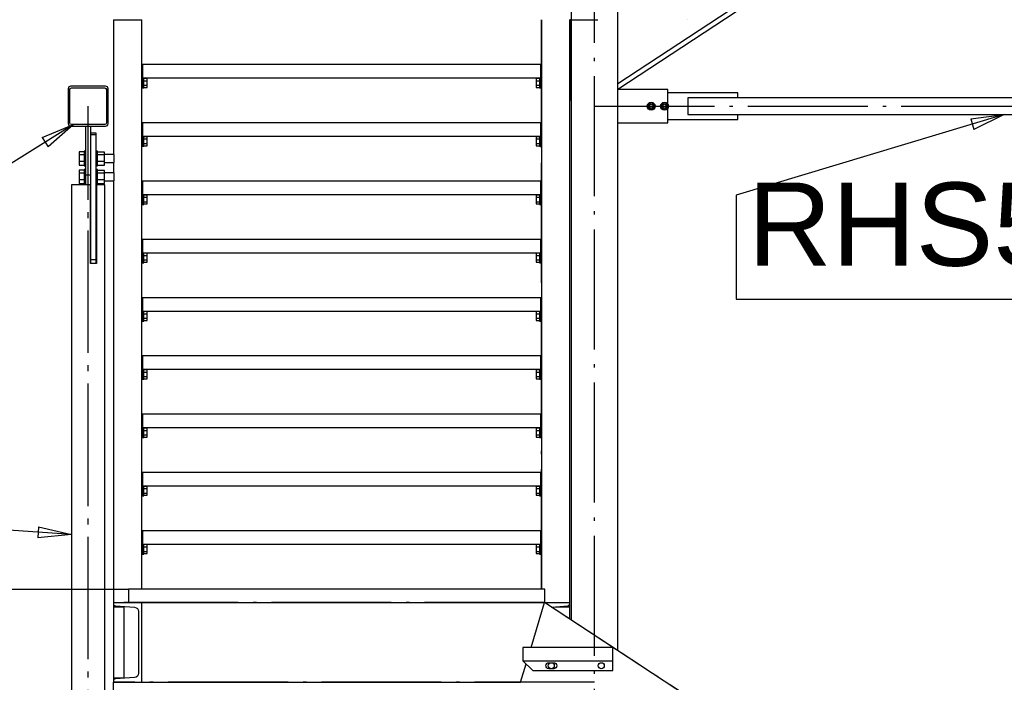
# Paper-space layout 'A0 Advance Steel' of a CAD drawing. Header units: millimetres. Extents: x 209 to 803, y 321 to 741.
# Tile 37 of 52: x 454 to 484, y 553 to 573. Entities that reach past the tile are written whole.
import ezdxf

# ---------------------------------------------------------------- set-up
doc = ezdxf.new("R2010")
doc.units = ezdxf.units.MM
doc.linetypes.add('ACAD_ISO04W100', pattern=[30, 24, -3, 0, -3])
doc.layers.get('0').update_dxf_attribs({"linetype": 'CONTINUOUS'})
for name, color, linetype in [('AS_Belki', 145, 'CONTINUOUS'), ('AS_Blachy', 30, 'CONTINUOUS'), ('AS_INS_ON', 7, 'CONTINUOUS'), ('AS_Kraty', 9, 'CONTINUOUS'), ('AS_Schody', 253, 'CONTINUOUS'), ('AS_Sruby', 9, 'CONTINUOUS')]:
    doc.layers.add(name, color=color, linetype=linetype)
doc.styles.add('Arial', font='arial.ttf')

psp = doc.layouts.new('A0 Advance Steel')

# ---------------------------------------------------------------- linework, layer by layer
at = {"color": 0, "linetype": 'ByBlock', "lineweight": -2}
for p, q in [((482.597, 570.238), (483.603, 570.366)), ((482.597, 570.238), (482.693, 569.919)), ((483.603, 570.366), (482.693, 569.919)), ((454.727, 569.677), (455.663, 570.066)), ((455.663, 570.066), (454.904, 569.394)), ((454.727, 569.677), (454.904, 569.394)), ((454.617, 557.985), (454.594, 557.652)), ((455.603, 557.75), (454.594, 557.652)), ((454.617, 557.985), (455.603, 557.75))]:
    psp.add_line(p, q, dxfattribs=at)
at = {"color": 7}
for points in [[(483.603, 570.366), (475.55, 567.948), (475.55, 564.823), (491.122, 564.823)], [(455.663, 570.066), (448.699, 565.708), (431.809, 565.708)], [(455.603, 557.75), (448.199, 558.259), (431.309, 558.259)]]:
    psp.add_lwpolyline(points, dxfattribs=at)
at = {"layer": 'AS_Belki', "color": 10, "linetype": 'ACAD_ISO04W100', "ltscale": 0.15}
for p, q in [((471.303, 416.114), (471.303, 673.767)), ((471.303, 416.114), (471.303, 673.767)), ((474.103, 573.214), (474.103, 573.214)), ((456.103, 544.884), (456.103, 570.616)), ((456.103, 544.806), (456.103, 570.616)), ((456.103, 570.616), (456.103, 570.616)), ((471.303, 570.616), (495.903, 570.616)), ((471.303, 570.616), (495.903, 570.616)), ((471.303, 553.314), (456.853, 553.314))]:
    psp.add_line(p, q, dxfattribs=at)
at = {"layer": 'AS_Belki', "linetype": 'Continuous', "ltscale": 0.15}
for p, q in [((470.603, 605.116), (470.603, 555.188)), ((472.003, 554.267), (472.003, 605.116)), ((455.503, 571.141), (455.503, 570.091)), ((455.553, 570.116), (455.553, 571.116)), ((456.628, 571.216), (455.578, 571.216)), ((455.603, 571.166), (456.603, 571.166)), ((456.653, 571.116), (456.653, 570.116)), ((456.703, 570.091), (456.703, 571.141)), ((483.603, 570.866), (474.103, 570.866)), ((474.103, 570.866), (474.103, 570.366)), ((489.125, 570.866), (483.603, 570.866)), ((474.103, 570.366), (483.603, 570.366)), ((483.603, 570.366), (489.125, 570.366)), ((455.578, 570.016), (456.628, 570.016)), ((456.603, 570.066), (455.603, 570.066)), ((456.173, 568.251), (455.603, 568.251)), ((455.603, 568.251), (455.603, 545.616)), ((456.173, 565.892), (456.173, 568.251)), ((456.603, 568.251), (456.353, 568.251)), ((456.353, 568.251), (456.353, 565.892)), ((456.603, 545.616), (456.603, 568.251)), ((456.353, 565.892), (456.173, 565.892)), ((456.853, 553.314), (456.861, 553.314)), ((456.853, 553.314), (456.853, 552.314))]:
    psp.add_line(p, q, dxfattribs=at)
for centre, start, end in [((455.578, 571.141), 90, 180), ((456.628, 571.141), 0, 90), ((455.578, 570.091), 180, 270), ((456.628, 570.091), 270, 0)]:
    psp.add_arc(centre, 0.075, start, end, dxfattribs=at)
at = {"layer": 'AS_Belki', "linetype": 'Continuous', "ltscale": 0.15, "extrusion": (-2.7291e-13, 1.13079e-13, -1)}
psp.add_arc((-455.603, 571.116), 0.05, 0, 90, dxfattribs=at)
at = {"layer": 'AS_Belki', "linetype": 'Continuous', "ltscale": 0.15, "extrusion": (3.76113e-14, 9.10107e-14, -1)}
psp.add_arc((-456.603, 571.116), 0.05, 90, 180, dxfattribs=at)
at = {"layer": 'AS_Belki', "linetype": 'Continuous', "ltscale": 0.15, "extrusion": (-2.7291e-13, -1.12956e-13, -1)}
psp.add_arc((-455.603, 570.116), 0.05, 270, 0, dxfattribs=at)
at = {"layer": 'AS_Belki', "linetype": 'Continuous', "ltscale": 0.15, "extrusion": (1.28561e-13, 6.12323e-17, -1)}
psp.add_arc((-456.603, 570.116), 0.05, 180, 270, dxfattribs=at)
at = {"layer": 'AS_Blachy', "linetype": 'Continuous', "ltscale": 0.15}
for p, q in [((457.741, 571.864), (457.711, 571.864)), ((457.741, 571.164), (457.741, 571.864)), ((469.711, 571.864), (469.681, 571.864)), ((469.681, 571.864), (469.681, 571.164)), ((457.711, 571.164), (457.741, 571.164)), ((469.681, 571.164), (469.711, 571.164)), ((473.503, 571.116), (472.003, 571.116)), ((473.503, 570.682), (473.503, 571.116)), ((475.603, 571.016), (473.503, 571.016)), ((475.603, 570.866), (475.603, 571.016)), ((473.503, 570.116), (473.503, 570.55)), ((457.741, 570.114), (457.711, 570.114)), ((457.741, 569.414), (457.741, 570.114)), ((469.711, 570.114), (469.681, 570.114)), ((469.681, 570.114), (469.681, 569.414)), ((472.003, 570.116), (473.503, 570.116)), ((473.503, 570.216), (475.603, 570.216)), ((475.603, 570.216), (475.603, 570.366)), ((456.023, 570.016), (456.023, 568.541)), ((456.183, 568.541), (456.183, 570.016)), ((456.343, 569.81), (456.183, 569.81)), ((456.343, 569.751), (456.183, 569.751)), ((456.343, 569.751), (456.343, 569.81)), ((456.343, 569.606), (456.343, 569.751)), ((456.343, 566.016), (456.343, 569.606)), ((457.711, 569.414), (457.741, 569.414)), ((469.681, 569.414), (469.711, 569.414)), ((456.183, 568.541), (456.023, 568.541)), ((456.023, 568.541), (456.023, 568.251)), ((456.183, 568.454), (456.183, 568.541)), ((456.183, 566.016), (456.183, 568.454)), ((457.741, 568.364), (457.711, 568.364)), ((457.741, 567.664), (457.741, 568.364)), ((469.711, 568.364), (469.681, 568.364)), ((469.681, 568.364), (469.681, 567.664)), ((457.711, 567.664), (457.741, 567.664)), ((469.681, 567.664), (469.711, 567.664)), ((456.173, 567.216), (456.183, 567.216)), ((457.741, 566.614), (457.711, 566.614)), ((457.741, 565.914), (457.741, 566.614)), ((469.711, 566.614), (469.681, 566.614)), ((469.681, 566.614), (469.681, 565.914)), ((456.183, 566.016), (456.343, 566.016)), ((456.183, 565.892), (456.183, 566.016)), ((456.343, 565.892), (456.343, 566.016)), ((457.711, 565.914), (457.741, 565.914)), ((469.681, 565.914), (469.711, 565.914)), ((457.741, 564.864), (457.711, 564.864)), ((457.741, 564.164), (457.741, 564.864)), ((469.711, 564.864), (469.681, 564.864)), ((469.681, 564.864), (469.681, 564.164)), ((457.711, 564.164), (457.741, 564.164)), ((469.681, 564.164), (469.711, 564.164)), ((457.741, 563.114), (457.711, 563.114)), ((457.741, 562.414), (457.741, 563.114)), ((469.711, 563.114), (469.681, 563.114)), ((469.681, 563.114), (469.681, 562.414)), ((457.711, 562.414), (457.741, 562.414)), ((469.681, 562.414), (469.711, 562.414)), ((457.741, 561.364), (457.711, 561.364)), ((457.741, 560.664), (457.741, 561.364)), ((469.711, 561.364), (469.681, 561.364)), ((469.681, 561.364), (469.681, 560.664)), ((457.711, 560.664), (457.741, 560.664)), ((469.681, 560.664), (469.711, 560.664)), ((457.741, 559.614), (457.711, 559.614)), ((457.741, 558.914), (457.741, 559.614)), ((469.711, 559.614), (469.681, 559.614)), ((469.681, 559.614), (469.681, 558.914)), ((457.711, 558.914), (457.741, 558.914)), ((469.681, 558.914), (469.711, 558.914)), ((457.741, 557.864), (457.711, 557.864)), ((457.741, 557.164), (457.741, 557.864)), ((469.711, 557.864), (469.681, 557.864)), ((469.681, 557.864), (469.681, 557.164)), ((457.711, 557.164), (457.741, 557.164)), ((469.681, 557.164), (469.711, 557.164)), ((469.155, 553.964), (469.455, 553.664)), ((469.93, 553.904), (470.08, 553.904)), ((471.855, 553.664), (471.855, 553.964)), ((469.455, 553.664), (471.855, 553.664)), ((470.08, 553.724), (469.93, 553.724))]:
    psp.add_line(p, q, dxfattribs=at)
psp.add_circle((471.505, 553.814), 0.09, dxfattribs=at)
at = {"layer": 'AS_Blachy', "linetype": 'Continuous', "ltscale": 0.15, "extrusion": (-5.05831e-14, 2.09881e-14, -1)}
psp.add_arc((-469.93, 553.814), 0.09, 270, 90, dxfattribs=at)
at = {"layer": 'AS_Blachy', "linetype": 'Continuous', "ltscale": 0.15, "extrusion": (2.08656e-14, -5.04606e-14, -1)}
psp.add_arc((-470.08, 553.814), 0.09, 90, 270, dxfattribs=at)
at = {"layer": 'AS_INS_ON', "color": 7}
psp.add_line((418.765, 556.114), (457.309, 556.114), dxfattribs=at)
at = {"layer": 'AS_Kraty', "linetype": 'Continuous', "ltscale": 0.15}
for p, q in [((469.681, 571.864), (457.741, 571.864)), ((457.741, 571.464), (469.681, 571.464)), ((469.681, 570.114), (457.741, 570.114)), ((457.741, 569.714), (469.681, 569.714)), ((469.681, 568.364), (457.741, 568.364)), ((457.741, 567.964), (469.681, 567.964)), ((469.681, 566.614), (457.741, 566.614)), ((457.741, 566.214), (469.681, 566.214)), ((469.681, 564.864), (457.741, 564.864)), ((457.741, 564.464), (469.681, 564.464)), ((469.681, 563.114), (457.741, 563.114)), ((457.741, 562.714), (469.681, 562.714)), ((469.681, 561.364), (457.741, 561.364)), ((457.741, 560.964), (469.681, 560.964)), ((469.681, 559.614), (457.741, 559.614)), ((457.741, 559.214), (469.681, 559.214)), ((469.681, 557.864), (457.741, 557.864)), ((457.741, 557.464), (469.681, 557.464)), ((469.811, 556.114), (457.311, 556.114)), ((457.311, 556.114), (457.311, 555.714)), ((469.811, 555.714), (469.811, 556.114)), ((457.711, 555.714), (469.811, 555.714)), ((471.855, 554.364), (469.155, 554.364)), ((469.155, 554.364), (469.155, 553.964)), ((471.855, 553.964), (471.855, 554.364)), ((469.155, 553.964), (471.855, 553.964))]:
    psp.add_line(p, q, dxfattribs=at)
at = {"layer": 'AS_Schody', "linetype": 'Continuous', "ltscale": 0.15}
for p, q in [((483.603, 578.914), (472.003, 571.285)), ((472.003, 571.129), (483.603, 578.759)), ((456.861, 573.214), (457.711, 573.214)), ((456.861, 573.214), (456.861, 569.162)), ((457.711, 556.114), (457.711, 573.214)), ((469.711, 573.214), (469.711, 556.114)), ((470.561, 555.714), (470.561, 573.214)), ((470.603, 573.207), (470.563, 573.207)), ((470.563, 573.207), (470.563, 570.807)), ((470.563, 573.077), (470.603, 573.077)), ((470.603, 570.937), (470.563, 570.937)), ((470.563, 570.807), (470.603, 570.807)), ((456.861, 568.924), (456.861, 568.612)), ((456.861, 568.374), (456.861, 555.714)), ((456.861, 555.714), (457.711, 555.714)), ((456.861, 555.714), (456.861, 555.678)), ((456.861, 555.678), (456.861, 555.584)), ((457.711, 553.314), (457.711, 555.714)), ((469.399, 554.364), (469.803, 555.714)), ((483.603, 546.638), (469.803, 555.714)), ((469.811, 555.714), (470.561, 555.714)), ((470.561, 555.678), (470.561, 555.714)), ((470.561, 555.584), (470.561, 555.678)), ((456.861, 555.584), (457.173, 555.584)), ((456.861, 555.584), (456.861, 553.444)), ((456.92, 555.613), (457.496, 555.567)), ((457.173, 555.593), (457.173, 553.435)), ((457.616, 555.438), (457.616, 553.59)), ((470.015, 555.574), (470.501, 555.613)), ((470.136, 555.584), (470.561, 555.584)), ((470.561, 555.216), (470.561, 555.584)), ((469.084, 553.314), (469.251, 553.869)), ((456.861, 553.444), (457.173, 553.444)), ((456.861, 553.444), (456.861, 553.35)), ((456.861, 553.35), (456.861, 553.314)), ((456.861, 553.314), (457.711, 553.314)), ((457.496, 553.461), (456.92, 553.415)), ((457.711, 553.314), (469.084, 553.314))]:
    psp.add_line(p, q, dxfattribs=at)
at = {"layer": 'AS_Schody', "color": 10, "linetype": 'ACAD_ISO04W100', "ltscale": 0.15}
for p, q in [((457.711, 556.114), (457.711, 573.214)), ((469.711, 556.114), (469.711, 573.214)), ((470.563, 573.207), (471.403, 573.207)), ((469.803, 555.714), (457.173, 555.714)), ((457.711, 555.714), (457.711, 555.714)), ((469.711, 555.714), (469.711, 555.714)), ((495.803, 538.614), (469.803, 555.714))]:
    psp.add_line(p, q, dxfattribs=at)
at = {"layer": 'AS_Schody', "linetype": 'Continuous', "ltscale": 0.15}
psp.add_circle((470.005, 553.814), 0.09, dxfattribs=at)
for centre, start, end in [((456.926, 555.678), 180, 265.426), ((470.496, 555.678), 274.574, 0), ((456.926, 553.35), 94.574, 180)]:
    psp.add_arc(centre, 0.065, start, end, dxfattribs=at)
at = {"layer": 'AS_Schody', "linetype": 'Continuous', "ltscale": 0.15, "extrusion": (-6.12323e-17, 6.12323e-17, -1)}
for centre, start, end in [((-457.486, 555.438), 94.574, 180), ((-457.486, 553.59), 180, 265.426)]:
    psp.add_arc(centre, 0.13, start, end, dxfattribs=at)
at = {"layer": 'AS_Sruby', "linetype": 'Continuous', "ltscale": 0.15}
for p, q in [((457.771, 571.461), (457.771, 571.464)), ((457.771, 571.453), (457.771, 571.461)), ((457.771, 571.439), (457.771, 571.453)), ((457.871, 571.448), (457.771, 571.448)), ((457.771, 571.42), (457.771, 571.439)), ((457.771, 571.397), (457.771, 571.42)), ((457.771, 571.371), (457.771, 571.397)), ((457.771, 571.381), (457.871, 571.381)), ((457.771, 571.343), (457.771, 571.371)), ((457.771, 571.314), (457.771, 571.343)), ((457.771, 571.285), (457.771, 571.314)), ((457.871, 571.381), (457.871, 571.448)), ((457.871, 571.247), (457.871, 571.381)), ((469.651, 571.448), (469.551, 571.448)), ((469.551, 571.448), (469.551, 571.381)), ((469.551, 571.381), (469.651, 571.381)), ((469.551, 571.381), (469.551, 571.247)), ((469.651, 571.464), (469.651, 571.461)), ((469.651, 571.461), (469.651, 571.453)), ((469.651, 571.453), (469.651, 571.439)), ((469.651, 571.439), (469.651, 571.42)), ((469.651, 571.42), (469.651, 571.397)), ((469.651, 571.397), (469.651, 571.371)), ((469.651, 571.371), (469.651, 571.343)), ((469.651, 571.343), (469.651, 571.314)), ((469.651, 571.314), (469.651, 571.285)), ((457.741, 571.164), (457.771, 571.164)), ((457.771, 571.257), (457.771, 571.285)), ((457.771, 571.231), (457.771, 571.257)), ((457.771, 571.247), (457.871, 571.247)), ((457.771, 571.208), (457.771, 571.231)), ((457.771, 571.189), (457.771, 571.208)), ((457.771, 571.175), (457.771, 571.189)), ((457.771, 571.18), (457.871, 571.18)), ((457.771, 571.167), (457.771, 571.175)), ((457.771, 571.164), (457.771, 571.167)), ((457.871, 571.18), (457.871, 571.247)), ((469.551, 571.247), (469.651, 571.247)), ((469.551, 571.247), (469.551, 571.18)), ((469.551, 571.18), (469.651, 571.18)), ((469.651, 571.285), (469.651, 571.257)), ((469.651, 571.257), (469.651, 571.231)), ((469.651, 571.231), (469.651, 571.208)), ((469.651, 571.208), (469.651, 571.189)), ((469.651, 571.189), (469.651, 571.175)), ((469.651, 571.175), (469.651, 571.167)), ((469.651, 571.167), (469.651, 571.164)), ((469.651, 571.164), (469.681, 571.164)), ((473.003, 570.716), (472.916, 570.666)), ((473.09, 570.666), (473.003, 570.716)), ((473.403, 570.716), (473.316, 570.666)), ((473.49, 570.666), (473.403, 570.716)), ((472.916, 570.666), (472.916, 570.566)), ((472.916, 570.566), (473.003, 570.516)), ((473.003, 570.516), (473.09, 570.566)), ((473.09, 570.566), (473.09, 570.666)), ((473.316, 570.666), (473.316, 570.566)), ((473.316, 570.566), (473.403, 570.516)), ((473.403, 570.516), (473.49, 570.566)), ((473.49, 570.566), (473.49, 570.666)), ((457.771, 569.711), (457.771, 569.714)), ((457.771, 569.703), (457.771, 569.711)), ((457.771, 569.689), (457.771, 569.703)), ((457.871, 569.698), (457.771, 569.698)), ((457.771, 569.67), (457.771, 569.689)), ((457.771, 569.647), (457.771, 569.67)), ((457.771, 569.621), (457.771, 569.647)), ((457.771, 569.631), (457.871, 569.631)), ((457.771, 569.593), (457.771, 569.621)), ((457.771, 569.564), (457.771, 569.593)), ((457.771, 569.535), (457.771, 569.564)), ((457.771, 569.507), (457.771, 569.535)), ((457.871, 569.631), (457.871, 569.698)), ((457.871, 569.497), (457.871, 569.631)), ((469.651, 569.698), (469.551, 569.698)), ((469.551, 569.698), (469.551, 569.631)), ((469.551, 569.631), (469.651, 569.631)), ((469.551, 569.631), (469.551, 569.497)), ((469.651, 569.714), (469.651, 569.711)), ((469.651, 569.711), (469.651, 569.703)), ((469.651, 569.703), (469.651, 569.689)), ((469.651, 569.689), (469.651, 569.67)), ((469.651, 569.67), (469.651, 569.647)), ((469.651, 569.647), (469.651, 569.621)), ((469.651, 569.621), (469.651, 569.593)), ((469.651, 569.593), (469.651, 569.564)), ((469.651, 569.564), (469.651, 569.535)), ((469.651, 569.535), (469.651, 569.507)), ((455.983, 569.241), (455.833, 569.241)), ((455.833, 569.241), (455.833, 569.167)), ((456.023, 569.263), (455.983, 569.263)), ((455.983, 569.263), (455.983, 569.262)), ((455.983, 569.262), (455.983, 569.252)), ((455.983, 569.252), (455.983, 569.235)), ((455.983, 569.235), (455.983, 569.21)), ((456.383, 569.263), (456.343, 569.263)), ((456.383, 569.262), (456.383, 569.263)), ((456.383, 569.252), (456.383, 569.262)), ((456.383, 569.235), (456.383, 569.252)), ((456.598, 569.239), (456.383, 569.239)), ((456.383, 569.21), (456.383, 569.235)), ((456.598, 569.165), (456.598, 569.239)), ((457.741, 569.414), (457.771, 569.414)), ((457.771, 569.481), (457.771, 569.507)), ((457.771, 569.497), (457.871, 569.497)), ((457.771, 569.458), (457.771, 569.481)), ((457.771, 569.439), (457.771, 569.458)), ((457.771, 569.425), (457.771, 569.439)), ((457.771, 569.43), (457.871, 569.43)), ((457.771, 569.417), (457.771, 569.425)), ((457.771, 569.414), (457.771, 569.417)), ((457.871, 569.43), (457.871, 569.497)), ((469.551, 569.497), (469.651, 569.497)), ((469.551, 569.497), (469.551, 569.43)), ((469.551, 569.43), (469.651, 569.43)), ((469.651, 569.507), (469.651, 569.481)), ((469.651, 569.481), (469.651, 569.458)), ((469.651, 569.458), (469.651, 569.439)), ((469.651, 569.439), (469.651, 569.425)), ((469.651, 569.425), (469.651, 569.417)), ((469.651, 569.417), (469.651, 569.414)), ((469.651, 569.414), (469.681, 569.414)), ((455.833, 569.167), (455.983, 569.167)), ((455.833, 569.167), (455.833, 568.969)), ((455.833, 568.969), (455.983, 568.969)), ((455.833, 568.969), (455.833, 568.845)), ((455.983, 569.21), (455.983, 569.179)), ((455.983, 569.179), (455.983, 569.143)), ((455.983, 569.143), (455.983, 569.103)), ((455.983, 569.103), (455.983, 569.06)), ((455.983, 569.06), (455.983, 569.017)), ((455.983, 569.017), (455.983, 568.975)), ((455.983, 568.975), (455.983, 568.935)), ((455.983, 568.935), (455.983, 568.9)), ((456.383, 569.179), (456.383, 569.21)), ((456.383, 569.143), (456.383, 569.179)), ((456.383, 569.165), (456.598, 569.165)), ((456.383, 569.103), (456.383, 569.143)), ((456.383, 569.06), (456.383, 569.103)), ((456.383, 569.017), (456.383, 569.06)), ((456.383, 568.975), (456.383, 569.017)), ((456.383, 568.935), (456.383, 568.975)), ((456.383, 568.97), (456.598, 568.97)), ((456.383, 568.9), (456.383, 568.935)), ((456.598, 568.97), (456.598, 569.165)), ((456.883, 569.162), (456.598, 569.162)), ((456.598, 568.848), (456.598, 568.97)), ((456.883, 569.148), (456.883, 569.162)), ((456.883, 569.117), (456.883, 569.148)), ((456.883, 569.076), (456.883, 569.117)), ((456.883, 569.029), (456.883, 569.076)), ((456.883, 568.984), (456.883, 569.029)), ((456.883, 568.949), (456.883, 568.984)), ((456.883, 568.928), (456.883, 568.949)), ((456.883, 568.924), (456.883, 568.928)), ((455.833, 568.845), (455.983, 568.845)), ((455.983, 568.691), (455.833, 568.691)), ((455.833, 568.691), (455.833, 568.616)), ((455.983, 568.9), (455.983, 568.87)), ((455.983, 568.87), (455.983, 568.847)), ((455.983, 568.847), (455.983, 568.831)), ((455.983, 568.831), (455.983, 568.824)), ((455.983, 568.824), (456.023, 568.824)), ((456.023, 568.712), (455.983, 568.712)), ((455.983, 568.712), (455.983, 568.711)), ((455.983, 568.711), (455.983, 568.702)), ((455.983, 568.702), (455.983, 568.685)), ((455.983, 568.685), (455.983, 568.66)), ((455.983, 568.66), (455.983, 568.629)), ((456.343, 568.824), (456.383, 568.824)), ((456.383, 568.712), (456.343, 568.712)), ((456.383, 568.87), (456.383, 568.9)), ((456.383, 568.847), (456.383, 568.87)), ((456.383, 568.848), (456.598, 568.848)), ((456.383, 568.831), (456.383, 568.847)), ((456.383, 568.824), (456.383, 568.831)), ((456.383, 568.711), (456.383, 568.712)), ((456.383, 568.702), (456.383, 568.711)), ((456.383, 568.685), (456.383, 568.702)), ((456.598, 568.689), (456.383, 568.689)), ((456.383, 568.66), (456.383, 568.685)), ((456.383, 568.629), (456.383, 568.66)), ((456.598, 568.924), (456.883, 568.924)), ((456.598, 568.615), (456.598, 568.689)), ((455.833, 568.616), (455.983, 568.616)), ((455.833, 568.616), (455.833, 568.418)), ((455.833, 568.418), (455.983, 568.418)), ((455.833, 568.418), (455.833, 568.295)), ((455.983, 568.629), (455.983, 568.592)), ((455.983, 568.592), (455.983, 568.552)), ((455.983, 568.552), (455.983, 568.51)), ((455.983, 568.51), (455.983, 568.467)), ((455.983, 568.467), (455.983, 568.425)), ((455.983, 568.425), (455.983, 568.385)), ((455.983, 568.385), (455.983, 568.35)), ((455.983, 568.35), (455.983, 568.32)), ((456.383, 568.592), (456.383, 568.629)), ((456.383, 568.615), (456.598, 568.615)), ((456.383, 568.552), (456.383, 568.592)), ((456.383, 568.51), (456.383, 568.552)), ((456.383, 568.467), (456.383, 568.51)), ((456.383, 568.425), (456.383, 568.467)), ((456.383, 568.385), (456.383, 568.425)), ((456.383, 568.419), (456.598, 568.419)), ((456.383, 568.35), (456.383, 568.385)), ((456.383, 568.32), (456.383, 568.35)), ((456.598, 568.419), (456.598, 568.615)), ((456.883, 568.612), (456.598, 568.612)), ((456.598, 568.297), (456.598, 568.419)), ((456.598, 568.374), (456.883, 568.374)), ((456.883, 568.597), (456.883, 568.612)), ((456.883, 568.567), (456.883, 568.597)), ((456.883, 568.525), (456.883, 568.567)), ((456.883, 568.479), (456.883, 568.525)), ((456.883, 568.434), (456.883, 568.479)), ((456.883, 568.398), (456.883, 568.434)), ((456.883, 568.377), (456.883, 568.398)), ((456.883, 568.374), (456.883, 568.377)), ((455.833, 568.295), (455.983, 568.295)), ((455.983, 568.32), (455.983, 568.297)), ((455.983, 568.297), (455.983, 568.281)), ((455.983, 568.281), (455.983, 568.273)), ((455.983, 568.273), (456.023, 568.273)), ((456.343, 568.273), (456.383, 568.273)), ((456.383, 568.297), (456.383, 568.32)), ((456.383, 568.297), (456.598, 568.297)), ((456.383, 568.281), (456.383, 568.297)), ((456.383, 568.273), (456.383, 568.281)), ((457.771, 567.961), (457.771, 567.964)), ((457.771, 567.953), (457.771, 567.961)), ((457.771, 567.939), (457.771, 567.953)), ((457.871, 567.948), (457.771, 567.948)), ((457.771, 567.92), (457.771, 567.939)), ((457.771, 567.897), (457.771, 567.92)), ((457.771, 567.871), (457.771, 567.897)), ((457.771, 567.881), (457.871, 567.881)), ((457.771, 567.843), (457.771, 567.871)), ((457.771, 567.814), (457.771, 567.843)), ((457.771, 567.785), (457.771, 567.814)), ((457.771, 567.757), (457.771, 567.785)), ((457.771, 567.731), (457.771, 567.757)), ((457.771, 567.747), (457.871, 567.747)), ((457.871, 567.881), (457.871, 567.948)), ((457.871, 567.747), (457.871, 567.881)), ((457.871, 567.68), (457.871, 567.747)), ((469.651, 567.948), (469.551, 567.948)), ((469.551, 567.948), (469.551, 567.881)), ((469.551, 567.881), (469.651, 567.881)), ((469.551, 567.881), (469.551, 567.747)), ((469.551, 567.747), (469.651, 567.747)), ((469.551, 567.747), (469.551, 567.68)), ((469.651, 567.964), (469.651, 567.961)), ((469.651, 567.961), (469.651, 567.953)), ((469.651, 567.953), (469.651, 567.939)), ((469.651, 567.939), (469.651, 567.92)), ((469.651, 567.92), (469.651, 567.897)), ((469.651, 567.897), (469.651, 567.871)), ((469.651, 567.871), (469.651, 567.843)), ((469.651, 567.843), (469.651, 567.814)), ((469.651, 567.814), (469.651, 567.785)), ((469.651, 567.785), (469.651, 567.757)), ((469.651, 567.757), (469.651, 567.731)), ((457.741, 567.664), (457.771, 567.664)), ((457.771, 567.708), (457.771, 567.731)), ((457.771, 567.689), (457.771, 567.708)), ((457.771, 567.675), (457.771, 567.689)), ((457.771, 567.68), (457.871, 567.68)), ((457.771, 567.667), (457.771, 567.675)), ((457.771, 567.664), (457.771, 567.667)), ((469.551, 567.68), (469.651, 567.68)), ((469.651, 567.731), (469.651, 567.708)), ((469.651, 567.708), (469.651, 567.689)), ((469.651, 567.689), (469.651, 567.675)), ((469.651, 567.675), (469.651, 567.667)), ((469.651, 567.667), (469.651, 567.664)), ((469.651, 567.664), (469.681, 567.664)), ((457.771, 566.211), (457.771, 566.214)), ((457.771, 566.203), (457.771, 566.211)), ((457.771, 566.189), (457.771, 566.203)), ((457.871, 566.198), (457.771, 566.198)), ((457.771, 566.17), (457.771, 566.189)), ((457.771, 566.147), (457.771, 566.17)), ((457.771, 566.121), (457.771, 566.147)), ((457.771, 566.131), (457.871, 566.131)), ((457.771, 566.093), (457.771, 566.121)), ((457.771, 566.064), (457.771, 566.093)), ((457.771, 566.035), (457.771, 566.064)), ((457.771, 566.007), (457.771, 566.035)), ((457.771, 565.981), (457.771, 566.007)), ((457.771, 565.997), (457.871, 565.997)), ((457.771, 565.958), (457.771, 565.981)), ((457.871, 566.131), (457.871, 566.198)), ((457.871, 565.997), (457.871, 566.131)), ((457.871, 565.93), (457.871, 565.997)), ((469.651, 566.198), (469.551, 566.198)), ((469.551, 566.198), (469.551, 566.131)), ((469.551, 566.131), (469.651, 566.131)), ((469.551, 566.131), (469.551, 565.997)), ((469.551, 565.997), (469.651, 565.997)), ((469.551, 565.997), (469.551, 565.93)), ((469.651, 566.214), (469.651, 566.211)), ((469.651, 566.211), (469.651, 566.203)), ((469.651, 566.203), (469.651, 566.189)), ((469.651, 566.189), (469.651, 566.17)), ((469.651, 566.17), (469.651, 566.147)), ((469.651, 566.147), (469.651, 566.121)), ((469.651, 566.121), (469.651, 566.093)), ((469.651, 566.093), (469.651, 566.064)), ((469.651, 566.064), (469.651, 566.035)), ((469.651, 566.035), (469.651, 566.007)), ((469.651, 566.007), (469.651, 565.981)), ((469.651, 565.981), (469.651, 565.958)), ((457.741, 565.914), (457.771, 565.914)), ((457.771, 565.939), (457.771, 565.958)), ((457.771, 565.925), (457.771, 565.939)), ((457.771, 565.93), (457.871, 565.93)), ((457.771, 565.917), (457.771, 565.925)), ((457.771, 565.914), (457.771, 565.917)), ((469.551, 565.93), (469.651, 565.93)), ((469.651, 565.958), (469.651, 565.939)), ((469.651, 565.939), (469.651, 565.925)), ((469.651, 565.925), (469.651, 565.917)), ((469.651, 565.917), (469.651, 565.914)), ((469.651, 565.914), (469.681, 565.914)), ((457.771, 564.461), (457.771, 564.464)), ((457.771, 564.453), (457.771, 564.461)), ((457.771, 564.439), (457.771, 564.453)), ((457.871, 564.448), (457.771, 564.448)), ((457.771, 564.42), (457.771, 564.439)), ((457.771, 564.397), (457.771, 564.42)), ((457.771, 564.371), (457.771, 564.397)), ((457.771, 564.381), (457.871, 564.381)), ((457.771, 564.343), (457.771, 564.371)), ((457.771, 564.314), (457.771, 564.343)), ((457.771, 564.285), (457.771, 564.314)), ((457.771, 564.257), (457.771, 564.285)), ((457.771, 564.231), (457.771, 564.257)), ((457.771, 564.247), (457.871, 564.247)), ((457.771, 564.208), (457.771, 564.231)), ((457.771, 564.189), (457.771, 564.208)), ((457.871, 564.381), (457.871, 564.448)), ((457.871, 564.247), (457.871, 564.381)), ((457.871, 564.18), (457.871, 564.247)), ((469.651, 564.448), (469.551, 564.448)), ((469.551, 564.448), (469.551, 564.381)), ((469.551, 564.381), (469.651, 564.381)), ((469.551, 564.381), (469.551, 564.247)), ((469.551, 564.247), (469.651, 564.247)), ((469.551, 564.247), (469.551, 564.18)), ((469.651, 564.464), (469.651, 564.461)), ((469.651, 564.461), (469.651, 564.453)), ((469.651, 564.453), (469.651, 564.439)), ((469.651, 564.439), (469.651, 564.42)), ((469.651, 564.42), (469.651, 564.397)), ((469.651, 564.397), (469.651, 564.371)), ((469.651, 564.371), (469.651, 564.343)), ((469.651, 564.343), (469.651, 564.314)), ((469.651, 564.314), (469.651, 564.285)), ((469.651, 564.285), (469.651, 564.257)), ((469.651, 564.257), (469.651, 564.231)), ((469.651, 564.231), (469.651, 564.208)), ((469.651, 564.208), (469.651, 564.189)), ((457.741, 564.164), (457.771, 564.164)), ((457.771, 564.175), (457.771, 564.189)), ((457.771, 564.18), (457.871, 564.18)), ((457.771, 564.167), (457.771, 564.175)), ((457.771, 564.164), (457.771, 564.167)), ((469.551, 564.18), (469.651, 564.18)), ((469.651, 564.189), (469.651, 564.175)), ((469.651, 564.175), (469.651, 564.167)), ((469.651, 564.167), (469.651, 564.164)), ((469.651, 564.164), (469.681, 564.164)), ((457.771, 562.711), (457.771, 562.714)), ((457.771, 562.703), (457.771, 562.711)), ((457.771, 562.689), (457.771, 562.703)), ((457.871, 562.698), (457.771, 562.698)), ((457.771, 562.67), (457.771, 562.689)), ((457.771, 562.647), (457.771, 562.67)), ((457.771, 562.621), (457.771, 562.647)), ((457.771, 562.631), (457.871, 562.631)), ((457.771, 562.593), (457.771, 562.621)), ((457.771, 562.564), (457.771, 562.593)), ((457.771, 562.535), (457.771, 562.564)), ((457.771, 562.507), (457.771, 562.535)), ((457.771, 562.481), (457.771, 562.507)), ((457.771, 562.497), (457.871, 562.497)), ((457.771, 562.458), (457.771, 562.481)), ((457.771, 562.439), (457.771, 562.458)), ((457.771, 562.425), (457.771, 562.439)), ((457.771, 562.43), (457.871, 562.43)), ((457.771, 562.417), (457.771, 562.425)), ((457.871, 562.631), (457.871, 562.698)), ((457.871, 562.497), (457.871, 562.631)), ((457.871, 562.43), (457.871, 562.497)), ((469.651, 562.698), (469.551, 562.698)), ((469.551, 562.698), (469.551, 562.631)), ((469.551, 562.631), (469.651, 562.631)), ((469.551, 562.631), (469.551, 562.497)), ((469.551, 562.497), (469.651, 562.497)), ((469.551, 562.497), (469.551, 562.43)), ((469.551, 562.43), (469.651, 562.43)), ((469.651, 562.714), (469.651, 562.711)), ((469.651, 562.711), (469.651, 562.703)), ((469.651, 562.703), (469.651, 562.689)), ((469.651, 562.689), (469.651, 562.67)), ((469.651, 562.67), (469.651, 562.647)), ((469.651, 562.647), (469.651, 562.621)), ((469.651, 562.621), (469.651, 562.593)), ((469.651, 562.593), (469.651, 562.564)), ((469.651, 562.564), (469.651, 562.535)), ((469.651, 562.535), (469.651, 562.507)), ((469.651, 562.507), (469.651, 562.481)), ((469.651, 562.481), (469.651, 562.458)), ((469.651, 562.458), (469.651, 562.439)), ((469.651, 562.439), (469.651, 562.425)), ((469.651, 562.425), (469.651, 562.417)), ((457.741, 562.414), (457.771, 562.414)), ((457.771, 562.414), (457.771, 562.417)), ((469.651, 562.417), (469.651, 562.414)), ((469.651, 562.414), (469.681, 562.414)), ((457.771, 560.961), (457.771, 560.964)), ((457.771, 560.953), (457.771, 560.961)), ((457.771, 560.939), (457.771, 560.953)), ((457.871, 560.948), (457.771, 560.948)), ((457.871, 560.881), (457.871, 560.948)), ((469.651, 560.948), (469.551, 560.948)), ((469.551, 560.948), (469.551, 560.881)), ((469.651, 560.964), (469.651, 560.961)), ((469.651, 560.961), (469.651, 560.953)), ((469.651, 560.953), (469.651, 560.939)), ((457.741, 560.664), (457.771, 560.664)), ((457.771, 560.92), (457.771, 560.939)), ((457.771, 560.897), (457.771, 560.92)), ((457.771, 560.871), (457.771, 560.897)), ((457.771, 560.881), (457.871, 560.881)), ((457.771, 560.843), (457.771, 560.871)), ((457.771, 560.814), (457.771, 560.843)), ((457.771, 560.785), (457.771, 560.814)), ((457.771, 560.757), (457.771, 560.785)), ((457.771, 560.731), (457.771, 560.757)), ((457.771, 560.747), (457.871, 560.747)), ((457.771, 560.708), (457.771, 560.731)), ((457.771, 560.689), (457.771, 560.708)), ((457.771, 560.675), (457.771, 560.689)), ((457.771, 560.68), (457.871, 560.68)), ((457.771, 560.667), (457.771, 560.675)), ((457.771, 560.664), (457.771, 560.667)), ((457.871, 560.747), (457.871, 560.881)), ((457.871, 560.68), (457.871, 560.747)), ((469.551, 560.881), (469.651, 560.881)), ((469.551, 560.881), (469.551, 560.747)), ((469.551, 560.747), (469.651, 560.747)), ((469.551, 560.747), (469.551, 560.68)), ((469.551, 560.68), (469.651, 560.68)), ((469.651, 560.939), (469.651, 560.92)), ((469.651, 560.92), (469.651, 560.897)), ((469.651, 560.897), (469.651, 560.871)), ((469.651, 560.871), (469.651, 560.843)), ((469.651, 560.843), (469.651, 560.814)), ((469.651, 560.814), (469.651, 560.785)), ((469.651, 560.785), (469.651, 560.757)), ((469.651, 560.757), (469.651, 560.731)), ((469.651, 560.731), (469.651, 560.708)), ((469.651, 560.708), (469.651, 560.689)), ((469.651, 560.689), (469.651, 560.675)), ((469.651, 560.675), (469.651, 560.667)), ((469.651, 560.667), (469.651, 560.664)), ((469.651, 560.664), (469.681, 560.664)), ((457.771, 559.211), (457.771, 559.214)), ((457.771, 559.203), (457.771, 559.211)), ((457.771, 559.189), (457.771, 559.203)), ((457.871, 559.198), (457.771, 559.198)), ((457.771, 559.17), (457.771, 559.189)), ((457.871, 559.131), (457.871, 559.198)), ((469.651, 559.198), (469.551, 559.198)), ((469.551, 559.198), (469.551, 559.131)), ((469.651, 559.214), (469.651, 559.211)), ((469.651, 559.211), (469.651, 559.203)), ((469.651, 559.203), (469.651, 559.189)), ((469.651, 559.189), (469.651, 559.17)), ((457.741, 558.914), (457.771, 558.914)), ((457.771, 559.147), (457.771, 559.17)), ((457.771, 559.121), (457.771, 559.147)), ((457.771, 559.131), (457.871, 559.131)), ((457.771, 559.093), (457.771, 559.121)), ((457.771, 559.064), (457.771, 559.093)), ((457.771, 559.035), (457.771, 559.064)), ((457.771, 559.007), (457.771, 559.035)), ((457.771, 558.981), (457.771, 559.007)), ((457.771, 558.997), (457.871, 558.997)), ((457.771, 558.958), (457.771, 558.981)), ((457.771, 558.939), (457.771, 558.958)), ((457.771, 558.925), (457.771, 558.939)), ((457.771, 558.93), (457.871, 558.93)), ((457.771, 558.917), (457.771, 558.925)), ((457.771, 558.914), (457.771, 558.917)), ((457.871, 558.997), (457.871, 559.131)), ((457.871, 558.93), (457.871, 558.997)), ((469.551, 559.131), (469.651, 559.131)), ((469.551, 559.131), (469.551, 558.997)), ((469.551, 558.997), (469.651, 558.997)), ((469.551, 558.997), (469.551, 558.93)), ((469.551, 558.93), (469.651, 558.93)), ((469.651, 559.17), (469.651, 559.147)), ((469.651, 559.147), (469.651, 559.121)), ((469.651, 559.121), (469.651, 559.093)), ((469.651, 559.093), (469.651, 559.064)), ((469.651, 559.064), (469.651, 559.035)), ((469.651, 559.035), (469.651, 559.007)), ((469.651, 559.007), (469.651, 558.981)), ((469.651, 558.981), (469.651, 558.958)), ((469.651, 558.958), (469.651, 558.939)), ((469.651, 558.939), (469.651, 558.925)), ((469.651, 558.925), (469.651, 558.917)), ((469.651, 558.917), (469.651, 558.914)), ((469.651, 558.914), (469.681, 558.914)), ((457.771, 557.461), (457.771, 557.464)), ((457.771, 557.453), (457.771, 557.461)), ((457.771, 557.439), (457.771, 557.453)), ((457.871, 557.448), (457.771, 557.448)), ((457.771, 557.42), (457.771, 557.439)), ((457.771, 557.397), (457.771, 557.42)), ((457.871, 557.381), (457.871, 557.448)), ((469.651, 557.448), (469.551, 557.448)), ((469.551, 557.448), (469.551, 557.381)), ((469.651, 557.464), (469.651, 557.461)), ((469.651, 557.461), (469.651, 557.453)), ((469.651, 557.453), (469.651, 557.439)), ((469.651, 557.439), (469.651, 557.42)), ((469.651, 557.42), (469.651, 557.397)), ((457.741, 557.164), (457.771, 557.164)), ((457.771, 557.371), (457.771, 557.397)), ((457.771, 557.381), (457.871, 557.381)), ((457.771, 557.343), (457.771, 557.371)), ((457.771, 557.314), (457.771, 557.343)), ((457.771, 557.285), (457.771, 557.314)), ((457.771, 557.257), (457.771, 557.285)), ((457.771, 557.231), (457.771, 557.257)), ((457.771, 557.247), (457.871, 557.247)), ((457.771, 557.208), (457.771, 557.231)), ((457.771, 557.189), (457.771, 557.208)), ((457.771, 557.175), (457.771, 557.189)), ((457.771, 557.18), (457.871, 557.18)), ((457.771, 557.167), (457.771, 557.175)), ((457.771, 557.164), (457.771, 557.167)), ((457.871, 557.247), (457.871, 557.381)), ((457.871, 557.18), (457.871, 557.247)), ((469.551, 557.381), (469.651, 557.381)), ((469.551, 557.381), (469.551, 557.247)), ((469.551, 557.247), (469.651, 557.247)), ((469.551, 557.247), (469.551, 557.18)), ((469.551, 557.18), (469.651, 557.18)), ((469.651, 557.397), (469.651, 557.371)), ((469.651, 557.371), (469.651, 557.343)), ((469.651, 557.343), (469.651, 557.314)), ((469.651, 557.314), (469.651, 557.285)), ((469.651, 557.285), (469.651, 557.257)), ((469.651, 557.257), (469.651, 557.231)), ((469.651, 557.231), (469.651, 557.208)), ((469.651, 557.208), (469.651, 557.189)), ((469.651, 557.189), (469.651, 557.175)), ((469.651, 557.175), (469.651, 557.167)), ((469.651, 557.167), (469.651, 557.164)), ((469.651, 557.164), (469.681, 557.164))]:
    psp.add_line(p, q, dxfattribs=at)
at = {"layer": 'AS_Sruby', "linetype": 'Continuous', "ltscale": 0.15, "extrusion": (4.37283e-09, 4.17632e-14, 1)}
psp.add_circle((473.003, 570.616, 0), 0.12, dxfattribs=at)
at = {"layer": 'AS_Sruby', "linetype": 'Continuous', "ltscale": 0.15, "extrusion": (4.37285e-09, 4.36294e-14, 1)}
psp.add_circle((473.403, 570.616, 0), 0.12, dxfattribs=at)
at = {"layer": 'AS_Sruby', "linetype": 'Continuous', "ltscale": 0.15, "extrusion": (4.37281e-09, -3.80017e-14, 1)}
for centre in [(473.003, 570.616, 0), (473.403, 570.616, 0)]:
    psp.add_circle(centre, 0.06, dxfattribs=at)

# ---------------------------------------------------------------- texts
at = {"color": 7, "style": 'Arial'}
psp.add_text('RHS50x3', height=2.5, dxfattribs=at).set_placement((475.9, 565.823))

doc.saveas('drawing.dxf')
